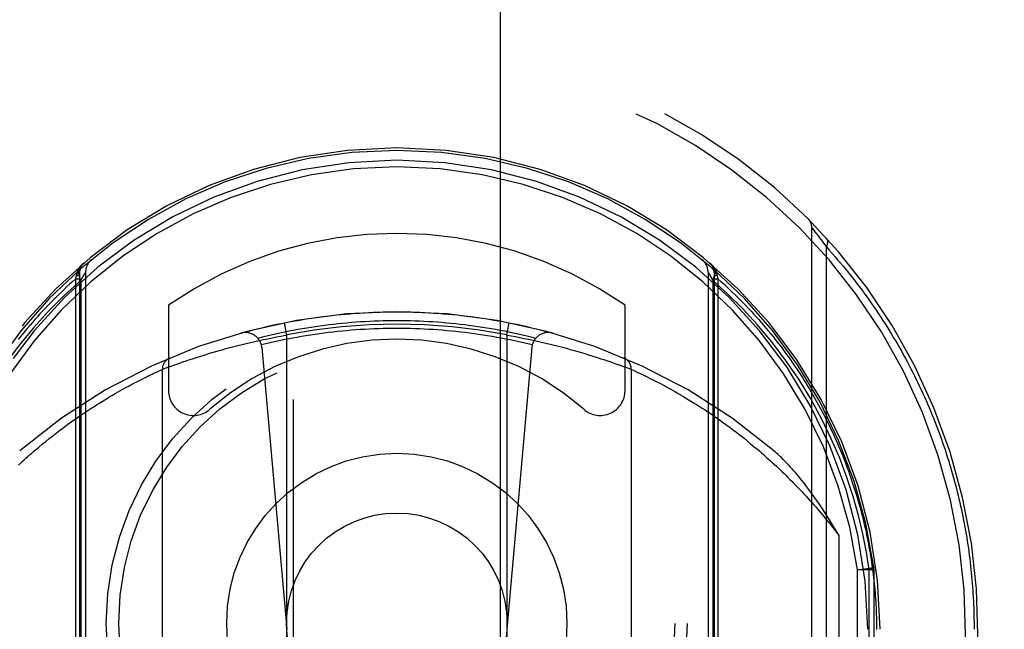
# Model space of a CAD drawing. Header units: inches. Extents: x 0 to 260, y 0 to 168.
# Tile 18 of 95: x 79.313 to 80.499, y 51.391 to 52.126. Entities that reach past the tile are written whole.
import ezdxf

# ---------------------------------------------------------------- set-up
doc = ezdxf.new("R2010")
doc.units = ezdxf.units.IN
doc.header["$LTSCALE"] = 14.290393
doc.header["$MEASUREMENT"] = 0
doc.linetypes.add('HIDDEN', pattern=[0.2, 0.1, -0.1])
doc.layers.get('0').update_dxf_attribs({"linetype": 'CONTINUOUS'})
doc.layers.add('DEFAULT_2', color=8, linetype='HIDDEN')
doc.layers.add('DIMENSIONS', color=7, linetype='CONTINUOUS')
doc.styles.get("Standard").update_dxf_attribs({"font": 'arial.ttf'})
doc.dimstyles.new('DIMSTYLE_1', dxfattribs={"dimtxt": 1.146288, "dimasz": 1.528384, "dimexe": 0.09, "dimexo": 0.07, "dimgap": 0.0375, "dimtad": 0, "dimtih": 1, "dimtoh": 1, "dimzin": 4, "dimdsep": 46, "dimtxsty": 'Standard', "dimblk": '_FILLED', "dimblk1": '_FILLED', "dimblk2": '_FILLED', "dimcen": 0.09, "dimazin": 1, "dimtfac": 1, "dimtofl": 0, "dimtmove": 0, "dimatfit": 3, "dimldrblk": '_FILLED', "dimfxl": 1, "dimtolj": 1, "dimtzin": 4, "dimarcsym": 0})

# ---------------------------------------------------------------- blocks, each defined once
blk = doc.blocks.new('_FILLED')
at = {"color": 0, "linetype": 'ByBlock'}
blk.add_solid([(0, 0), (-1, 0.2), (-1, -0.2)], dxfattribs=at)
blk = doc.blocks.new('*D13')
at = {"layer": 'DIMENSIONS', "color": 2, "linetype": 'Continuous'}
for p, q in [((78.955, 94.312), (76.0215, 94.312)), ((82.58, 94.312), (85.6367, 94.312))]:
    blk.add_line(p, q, dxfattribs=at)
at = {"layer": 'DIMENSIONS', "color": 2, "linetype": 'Continuous', "xscale": 1.5283842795, "yscale": 1.5283842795, "zscale": 1.5283842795}
blk.add_blockref('_FILLED', (78.955, 94.312), dxfattribs=at)
at = {"layer": 'DIMENSIONS', "color": 2, "linetype": 'Continuous', "xscale": 1.5283842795, "yscale": 1.5283842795, "zscale": 1.5283842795, "rotation": 180}
blk.add_blockref('_FILLED', (82.58, 94.312), dxfattribs=at)
at = {"layer": 'DIMENSIONS', "color": 2, "linetype": 'Continuous', "insert": (75.4483, 94.8852), "char_height": 1.14629, "width": 3.115006, "attachment_point": 3, "line_spacing_factor": 0.9}
blk.add_mtext('3.63', dxfattribs=at)

msp = doc.modelspace()

# ---------------------------------------------------------------- linework, layer by layer
at = {"layer": 'DEFAULT_2', "color": 8, "linetype": 'HIDDEN'}
for p, q in [((79.6425, 80.2489), (79.6425, 48.2471)), ((79.8925, 48.2471), (79.8925, 80.2489)), ((80.2675, 50.9073), (80.2675, 51.8748)), ((80.2675, 51.8747), (80.2676, 51.8746)), ((80.2676, 51.8746), (80.2694, 51.8724)), ((80.2694, 51.8724), (80.2712, 51.8701)), ((80.2712, 51.8701), (80.2731, 51.8677)), ((80.2731, 51.8677), (80.275, 51.8652)), ((80.275, 51.8652), (80.2769, 51.8627)), ((80.2769, 51.8627), (80.279, 51.86)), ((80.279, 51.86), (80.2808, 51.8575)), ((80.2808, 51.8575), (80.2828, 51.8547)), ((80.2828, 51.8547), (80.285, 51.8517)), ((80.285, 50.9304), (80.285, 51.8517)), ((79.3815, 51.8172), (79.3818, 51.8191)), ((79.3818, 51.8191), (79.3819, 51.8198)), ((79.385, 51.821), (79.385, 50.8048)), ((79.385, 51.8209), (79.385, 51.821)), ((79.3892, 51.8158), (79.3911, 51.8189)), ((79.3925, 51.8212), (79.3925, 50.8181)), ((80.1425, 51.8212), (80.1425, 50.8181)), ((80.1428, 51.8206), (80.1438, 51.8189)), ((80.1438, 51.8189), (80.1457, 51.8158)), ((80.15, 51.821), (80.15, 51.8209)), ((80.15, 51.821), (80.15, 50.8048)), ((80.153, 51.8198), (80.1531, 51.8191)), ((80.1531, 51.8191), (80.1534, 51.8172)), ((79.3806, 51.8134), (79.3815, 51.8172)), ((79.3806, 51.8134), (79.385, 51.8134)), ((79.3806, 50.7799), (79.3806, 51.8134)), ((79.3815, 51.8172), (79.385, 51.8172)), ((79.3866, 51.8113), (79.3892, 51.8158)), ((79.3866, 51.8113), (79.3866, 50.8255)), ((80.1457, 51.8158), (80.1483, 51.8113)), ((80.1483, 51.8114), (80.1483, 50.8254)), ((80.15, 51.8172), (80.1534, 51.8172)), ((80.15, 51.8134), (80.1544, 51.8134)), ((80.1534, 51.8172), (80.1544, 51.8134)), ((80.1544, 51.8134), (80.1544, 50.7799)), ((79.4925, 51.7815), (79.4925, 51.6787)), ((80.0425, 51.6787), (80.0425, 51.7815)), ((79.635, 51.7456), (79.6321, 51.7604)), ((79.9, 51.7456), (79.9029, 51.7604)), ((79.581, 51.7342), (79.5861, 51.7354)), ((79.5861, 51.7354), (79.5912, 51.7367)), ((79.5912, 51.7367), (79.5963, 51.7378)), ((79.5963, 51.7378), (79.6015, 51.739)), ((79.6015, 51.739), (79.6068, 51.7401)), ((79.6068, 51.7401), (79.612, 51.7412)), ((79.612, 51.7412), (79.6173, 51.7423)), ((79.6173, 51.7423), (79.6226, 51.7433)), ((79.6226, 51.7433), (79.6279, 51.7444)), ((79.635, 51.0315), (79.635, 51.7456)), ((79.9, 51.7456), (79.9053, 51.7447)), ((79.9, 51.7456), (79.9, 51.0315)), ((79.9053, 51.7447), (79.9106, 51.7437)), ((79.9106, 51.7437), (79.9159, 51.7427)), ((79.9159, 51.7427), (79.9211, 51.7416)), ((79.9211, 51.7416), (79.9264, 51.7405)), ((79.9264, 51.7405), (79.9316, 51.7394)), ((79.9316, 51.7394), (79.9369, 51.7382)), ((79.9369, 51.7382), (79.942, 51.7371)), ((79.942, 51.7371), (79.9472, 51.7359)), ((79.9472, 51.7359), (79.9522, 51.7346)), ((79.5407, 51.7232), (79.545, 51.7245)), ((79.545, 51.7245), (79.5493, 51.7257)), ((79.5493, 51.7257), (79.5523, 51.7266)), ((79.5523, 51.7266), (79.5569, 51.7279)), ((79.5569, 51.7279), (79.5615, 51.7292)), ((79.5615, 51.7292), (79.5663, 51.7304)), ((79.5663, 51.7304), (79.5711, 51.7317)), ((79.5711, 51.7317), (79.576, 51.733)), ((79.576, 51.733), (79.581, 51.7342)), ((79.6048, 51.7304), (79.635, 51.3911)), ((79.9301, 51.7304), (79.9, 51.3911)), ((79.9522, 51.7346), (79.9572, 51.7334)), ((79.9572, 51.7334), (79.9622, 51.7321)), ((79.9622, 51.7321), (79.967, 51.7309)), ((79.967, 51.7309), (79.9718, 51.7296)), ((79.9718, 51.7296), (79.9765, 51.7283)), ((79.9765, 51.7283), (79.9811, 51.727)), ((79.9811, 51.727), (79.9856, 51.7257)), ((79.9856, 51.7257), (79.99, 51.7245)), ((79.99, 51.7245), (79.9942, 51.7232)), ((79.5026, 51.7107), (79.506, 51.7119)), ((79.506, 51.7119), (79.5097, 51.7132)), ((79.5097, 51.7132), (79.5137, 51.7146)), ((79.5137, 51.7146), (79.518, 51.716)), ((79.518, 51.716), (79.5214, 51.7171)), ((79.5214, 51.7171), (79.525, 51.7183)), ((79.525, 51.7183), (79.5287, 51.7195)), ((79.5287, 51.7195), (79.5326, 51.7207)), ((79.5326, 51.7207), (79.5366, 51.7219)), ((79.5366, 51.7219), (79.5407, 51.7232)), ((79.9942, 51.7232), (79.9983, 51.7219)), ((79.9983, 51.7219), (80.0023, 51.7207)), ((80.0023, 51.7207), (80.0062, 51.7195)), ((80.0062, 51.7195), (80.0099, 51.7183)), ((80.0099, 51.7183), (80.0135, 51.7171)), ((80.0135, 51.7171), (80.0169, 51.716)), ((80.0169, 51.716), (80.0212, 51.7146)), ((80.0212, 51.7146), (80.0252, 51.7132)), ((80.0252, 51.7132), (80.0289, 51.7119)), ((80.0289, 51.7119), (80.0324, 51.7107)), ((79.4742, 51.6992), (79.4768, 51.7004)), ((79.4768, 51.7004), (79.4795, 51.7017)), ((79.4795, 51.7017), (79.4821, 51.7029)), ((79.485, 51.073), (79.485, 51.7042)), ((79.485, 51.7042), (79.4851, 51.7042)), ((79.4851, 51.7042), (79.4884, 51.7055)), ((79.4884, 51.7055), (79.4919, 51.7068)), ((79.4919, 51.7068), (79.4953, 51.7081)), ((79.4953, 51.7081), (79.4987, 51.7093)), ((79.4987, 51.7093), (79.5026, 51.7107)), ((80.0324, 51.7107), (80.0362, 51.7093)), ((80.0362, 51.7093), (80.0396, 51.7081)), ((80.0396, 51.7081), (80.043, 51.7068)), ((80.043, 51.7068), (80.0465, 51.7055)), ((80.0465, 51.7055), (80.0497, 51.7043)), ((80.0497, 51.7043), (80.0499, 51.7042)), ((80.0499, 51.7042), (80.0499, 51.7042)), ((80.05, 51.7042), (80.05, 51.7042)), ((80.05, 51.7042), (80.0525, 51.7031)), ((80.05, 51.7042), (80.05, 51.073)), ((80.0525, 51.7031), (80.0553, 51.7017)), ((80.0553, 51.7017), (80.058, 51.7005)), ((80.058, 51.7005), (80.0606, 51.6993)), ((79.4507, 51.6875), (79.4542, 51.6893)), ((79.4542, 51.6893), (79.4575, 51.691)), ((79.4575, 51.691), (79.4606, 51.6926)), ((79.4606, 51.6926), (79.4635, 51.6941)), ((79.4635, 51.6941), (79.4663, 51.6954)), ((79.4663, 51.6954), (79.4689, 51.6967)), ((79.4689, 51.6967), (79.4713, 51.6978)), ((79.4713, 51.6978), (79.4742, 51.6992)), ((80.0606, 51.6993), (80.0635, 51.6979)), ((80.0635, 51.6979), (80.0667, 51.6964)), ((80.0667, 51.6964), (80.0693, 51.6951)), ((80.0693, 51.6951), (80.0721, 51.6937)), ((80.0721, 51.6937), (80.0751, 51.6922)), ((80.0751, 51.6922), (80.0782, 51.6906)), ((80.0782, 51.6906), (80.0815, 51.6889)), ((80.0815, 51.6889), (80.085, 51.6871)), ((79.428, 51.675), (79.4309, 51.6767)), ((79.4309, 51.6767), (79.4338, 51.6783)), ((79.4338, 51.6783), (79.4366, 51.6799)), ((79.4366, 51.6799), (79.4393, 51.6814)), ((79.4393, 51.6814), (79.442, 51.6828)), ((79.442, 51.6828), (79.4445, 51.6842)), ((79.4445, 51.6842), (79.447, 51.6856)), ((79.447, 51.6856), (79.4507, 51.6875)), ((80.085, 51.6871), (80.0887, 51.6852)), ((80.0925, 51.6831), (80.0951, 51.6817)), ((80.0951, 51.6817), (80.0978, 51.6802)), ((80.0978, 51.6802), (80.1006, 51.6786)), ((80.1006, 51.6786), (80.1034, 51.677)), ((80.1034, 51.677), (80.1063, 51.6753)), ((79.4091, 51.6636), (79.4124, 51.6657)), ((79.4124, 51.6657), (79.4156, 51.6677)), ((79.4156, 51.6677), (79.4188, 51.6696)), ((79.4188, 51.6696), (79.4219, 51.6715)), ((79.4219, 51.6715), (79.425, 51.6733)), ((79.425, 51.6733), (79.428, 51.675)), ((80.1063, 51.6753), (80.1093, 51.6736)), ((80.1093, 51.6736), (80.1123, 51.6718)), ((80.1123, 51.6718), (80.1154, 51.67)), ((80.1154, 51.67), (80.1186, 51.6681)), ((80.1186, 51.6681), (80.1218, 51.6661)), ((80.1218, 51.6661), (80.1251, 51.6641)), ((79.3881, 51.6499), (79.3917, 51.6524)), ((79.3917, 51.6524), (79.3953, 51.6548)), ((79.3953, 51.6548), (79.3988, 51.6571)), ((79.3988, 51.6571), (79.4023, 51.6593)), ((79.4023, 51.6593), (79.4057, 51.6615)), ((79.4057, 51.6615), (79.4091, 51.6636)), ((80.1251, 51.6641), (80.1285, 51.662)), ((80.1285, 51.662), (80.1319, 51.6598)), ((80.1319, 51.6598), (80.1353, 51.6576)), ((80.1353, 51.6576), (80.1389, 51.6553)), ((80.1389, 51.6553), (80.1424, 51.6529)), ((80.1424, 51.6529), (80.1461, 51.6505)), ((79.3729, 51.6393), (79.3768, 51.6421)), ((79.3768, 51.6421), (79.3806, 51.6448)), ((79.3806, 51.6448), (79.3844, 51.6474)), ((79.3844, 51.6474), (79.3881, 51.6499)), ((80.1461, 51.6505), (80.1498, 51.6479)), ((80.1498, 51.6479), (80.1535, 51.6453)), ((80.1535, 51.6453), (80.1573, 51.6426)), ((80.1573, 51.6426), (80.1612, 51.6399)), ((79.357, 51.6274), (79.3611, 51.6305)), ((79.3611, 51.6305), (79.3651, 51.6335)), ((79.3651, 51.6335), (79.369, 51.6365)), ((79.369, 51.6365), (79.3729, 51.6393)), ((80.1612, 51.6399), (80.1651, 51.6371)), ((80.1651, 51.6371), (80.169, 51.6341)), ((80.169, 51.6341), (80.173, 51.6311)), ((80.173, 51.6311), (80.1771, 51.628)), ((79.3403, 51.6141), (79.3446, 51.6175)), ((79.3446, 51.6175), (79.3488, 51.6209)), ((79.3488, 51.6209), (79.3529, 51.6242)), ((79.3529, 51.6242), (79.357, 51.6274)), ((80.1771, 51.628), (80.1812, 51.6248)), ((80.1812, 51.6248), (80.1854, 51.6216)), ((80.1854, 51.6216), (80.1896, 51.6182)), ((80.1896, 51.6182), (80.1938, 51.6147)), ((79.3317, 51.6068), (79.336, 51.6105)), ((79.336, 51.6105), (79.3403, 51.6141)), ((80.1938, 51.6147), (80.1981, 51.6111)), ((80.3, 51.5045), (80.3, 51.2727)), ((80.3225, 51.4627), (80.3423, 51.4654)), ((80.3225, 51.0052), (80.3225, 51.4628)), ((80.3425, 51.4627), (80.3225, 51.4627)), ((80.3366, 51.0052), (80.3366, 51.4628)), ((80.3425, 51.0052), (80.3425, 51.4627))]:
    msp.add_line(p, q, dxfattribs=at)
for points in [[(80.2675, 51.8748), (80.2675, 51.8748), (80.2675, 51.8747)], [(80.285, 51.8517), (80.2852, 51.852), (80.2853, 51.8522), (80.2854, 51.8525), (80.2855, 51.8527), (80.2857, 51.853), (80.2858, 51.8532), (80.2859, 51.8535), (80.286, 51.8537), (80.2861, 51.854), (80.2862, 51.8542), (80.2863, 51.8545), (80.2863, 51.8547), (80.2864, 51.855), (80.2865, 51.8552), (80.2865, 51.8554), (80.2866, 51.8557), (80.2866, 51.8559), (80.2867, 51.8562), (80.2867, 51.8564), (80.2868, 51.8566), (80.2868, 51.8568), (80.2868, 51.8571), (80.2868, 51.8573), (80.2869, 51.8575), (80.2869, 51.8577), (80.2869, 51.858), (80.2869, 51.8582), (80.2869, 51.8584), (80.2868, 51.8586), (80.2868, 51.8588), (80.2868, 51.859), (80.2868, 51.8592), (80.2867, 51.8594), (80.2867, 51.8596), (80.2866, 51.8598), (80.2866, 51.8599), (80.2865, 51.8601), (80.2865, 51.8603), (80.2864, 51.8605), (80.2863, 51.8606), (80.2862, 51.8608), (80.2862, 51.861), (80.2861, 51.8611), (80.286, 51.8613), (80.2859, 51.8614), (80.2858, 51.8616), (80.2856, 51.8617), (80.2855, 51.8618)], [(80.285, 51.8517), (80.2886, 51.8478), (80.292, 51.8439), (80.2955, 51.84), (80.2989, 51.836), (80.3022, 51.8321), (80.3055, 51.8281), (80.3088, 51.8241), (80.3121, 51.8201), (80.3153, 51.8161), (80.3184, 51.8121), (80.3215, 51.808), (80.3246, 51.804), (80.3276, 51.8), (80.3306, 51.7959), (80.3336, 51.7918), (80.3365, 51.7877), (80.3394, 51.7837), (80.3422, 51.7796), (80.3451, 51.7755), (80.3478, 51.7713), (80.3505, 51.7672), (80.3532, 51.7631), (80.3559, 51.759), (80.3585, 51.7548), (80.3611, 51.7507), (80.3636, 51.7465), (80.3661, 51.7424), (80.3686, 51.7382), (80.371, 51.734), (80.3734, 51.7299), (80.3758, 51.7257), (80.3781, 51.7215), (80.3804, 51.7173), (80.3826, 51.7131), (80.3849, 51.7089), (80.387, 51.7047), (80.3892, 51.7005), (80.3913, 51.6963), (80.3934, 51.6921), (80.3954, 51.6879), (80.3974, 51.6837), (80.3994, 51.6795), (80.4013, 51.6753), (80.4032, 51.671), (80.4051, 51.6668), (80.407, 51.6626), (80.4088, 51.6584), (80.4105, 51.6541), (80.4123, 51.6499), (80.414, 51.6457), (80.4157, 51.6414), (80.4173, 51.6372), (80.4189, 51.633), (80.4205, 51.6287), (80.4221, 51.6245), (80.4236, 51.6202), (80.4251, 51.616), (80.4265, 51.6118), (80.428, 51.6075), (80.4294, 51.6033), (80.4307, 51.599), (80.4321, 51.5948), (80.4334, 51.5905), (80.4347, 51.5863), (80.4359, 51.5821), (80.4371, 51.5778), (80.4383, 51.5736), (80.4395, 51.5693), (80.4406, 51.5651), (80.4417, 51.5608), (80.4428, 51.5566), (80.4438, 51.5524), (80.4448, 51.5481), (80.4458, 51.5439), (80.4468, 51.5396), (80.4477, 51.5354), (80.4486, 51.5311), (80.4495, 51.5269), (80.4503, 51.5227), (80.4511, 51.5184), (80.4519, 51.5142), (80.4527, 51.5099), (80.4534, 51.5057), (80.4541, 51.5015), (80.4548, 51.4972), (80.4554, 51.493), (80.4561, 51.4887), (80.4567, 51.4845), (80.4572, 51.4802), (80.4578, 51.476), (80.4583, 51.4718), (80.4588, 51.4675), (80.4592, 51.4633), (80.4597, 51.459), (80.4601, 51.4548), (80.4605, 51.4506), (80.4608, 51.4463), (80.4612, 51.4421), (80.4615, 51.4378), (80.4617, 51.4336), (80.462, 51.4294), (80.4622, 51.4251), (80.4624, 51.4209), (80.4626, 51.4166), (80.4627, 51.4124), (80.4629, 51.4081), (80.4629, 51.4039), (80.463, 51.3996), (80.4631, 51.3953), (80.4631, 51.3911)], [(79.3819, 51.8198), (79.382, 51.8201), (79.3821, 51.8203), (79.3822, 51.8206), (79.3822, 51.8208), (79.3823, 51.8211), (79.3824, 51.8213), (79.3825, 51.8215), (79.3826, 51.8218), (79.3827, 51.822), (79.3828, 51.8223), (79.3828, 51.8225), (79.3829, 51.8227), (79.3831, 51.823), (79.3832, 51.8232), (79.3833, 51.8234), (79.3834, 51.8237), (79.3835, 51.8239), (79.3836, 51.8241), (79.3837, 51.8243), (79.3838, 51.8246), (79.384, 51.8248), (79.3841, 51.825), (79.3842, 51.8252), (79.3843, 51.8255), (79.3845, 51.8257), (79.3846, 51.8259), (79.3847, 51.8261), (79.3849, 51.8263), (79.385, 51.8265), (79.3851, 51.8268), (79.3853, 51.827), (79.3854, 51.8272), (79.3856, 51.8274), (79.3857, 51.8276), (79.3859, 51.8278), (79.386, 51.828), (79.3862, 51.8282), (79.3864, 51.8284), (79.3865, 51.8286), (79.3867, 51.8288), (79.3868, 51.829), (79.387, 51.8292), (79.3872, 51.8294), (79.3873, 51.8296), (79.3875, 51.8298), (79.3877, 51.83), (79.3878, 51.8302), (79.388, 51.8303), (79.3882, 51.8305), (79.3884, 51.8307), (79.3886, 51.8309), (79.3887, 51.8311), (79.3889, 51.8312), (79.3891, 51.8314), (79.3893, 51.8316), (79.3895, 51.8318), (79.3897, 51.8319), (79.3899, 51.8321), (79.3901, 51.8323), (79.3902, 51.8324)], [(80.1447, 51.8324), (80.1449, 51.8323), (80.1451, 51.8321), (80.1452, 51.8319), (80.1454, 51.8318), (80.1456, 51.8316), (80.1458, 51.8314), (80.146, 51.8312), (80.1462, 51.8311), (80.1464, 51.8309), (80.1465, 51.8307), (80.1467, 51.8305), (80.1469, 51.8303), (80.1471, 51.8302), (80.1472, 51.83), (80.1474, 51.8298), (80.1476, 51.8296), (80.1478, 51.8294), (80.1479, 51.8292), (80.1481, 51.829), (80.1482, 51.8288), (80.1484, 51.8286), (80.1486, 51.8284), (80.1487, 51.8282), (80.1489, 51.828), (80.149, 51.8278), (80.1492, 51.8276), (80.1493, 51.8274), (80.1495, 51.8272), (80.1496, 51.827), (80.1498, 51.8268), (80.1499, 51.8265), (80.15, 51.8263), (80.1502, 51.8261), (80.1503, 51.8259), (80.1505, 51.8257), (80.1506, 51.8255), (80.1507, 51.8252), (80.1508, 51.825), (80.151, 51.8248), (80.1511, 51.8246), (80.1512, 51.8243), (80.1513, 51.8241), (80.1514, 51.8239), (80.1515, 51.8237), (80.1517, 51.8234), (80.1518, 51.8232), (80.1519, 51.823), (80.152, 51.8227), (80.1521, 51.8225), (80.1522, 51.8223), (80.1523, 51.822), (80.1523, 51.8218), (80.1524, 51.8215), (80.1525, 51.8213), (80.1526, 51.8211), (80.1527, 51.8208), (80.1528, 51.8206), (80.1528, 51.8203), (80.1529, 51.8201), (80.153, 51.8198)], [(79.3818, 51.8191), (79.382, 51.8192), (79.3822, 51.8192), (79.3823, 51.8193), (79.3825, 51.8193), (79.3827, 51.8194), (79.3828, 51.8194), (79.383, 51.8195), (79.3832, 51.8195), (79.3833, 51.8196), (79.3834, 51.8197), (79.3836, 51.8197), (79.3837, 51.8198), (79.3838, 51.8198), (79.3839, 51.8199), (79.384, 51.8199), (79.3841, 51.82), (79.3842, 51.8201), (79.3843, 51.8201), (79.3844, 51.8202), (79.3845, 51.8203), (79.3846, 51.8203), (79.3846, 51.8204), (79.3847, 51.8204), (79.3848, 51.8205), (79.3848, 51.8206), (79.3848, 51.8206), (79.3849, 51.8207), (79.3849, 51.8208), (79.3849, 51.8208), (79.3849, 51.8209)], [(79.3819, 51.8198), (79.3821, 51.8199), (79.3823, 51.82), (79.3825, 51.8201), (79.3827, 51.8202), (79.3828, 51.8202), (79.383, 51.8203), (79.3831, 51.8204), (79.3833, 51.8205), (79.3834, 51.8206), (79.3836, 51.8207), (79.3837, 51.8207), (79.3838, 51.8208), (79.3839, 51.8209), (79.3841, 51.821), (79.3842, 51.8211), (79.3843, 51.8212), (79.3844, 51.8213), (79.3845, 51.8214), (79.3845, 51.8215), (79.3846, 51.8216), (79.3847, 51.8217), (79.3847, 51.8217), (79.3848, 51.8218), (79.3849, 51.8219), (79.3849, 51.822), (79.3849, 51.8221), (79.385, 51.8222), (79.385, 51.8223), (79.385, 51.8224), (79.385, 51.8225)], [(79.3876, 51.8264), (79.3865, 51.8252), (79.3857, 51.8237), (79.3851, 51.822), (79.3848, 51.8201), (79.3848, 51.8181), (79.3851, 51.8159), (79.3857, 51.8136), (79.3866, 51.8113)], [(79.3911, 51.8189), (79.3921, 51.8206), (79.3924, 51.8211), (79.3925, 51.8212)], [(80.1425, 51.8212), (80.1425, 51.8211), (80.1428, 51.8206)], [(80.1483, 51.8113), (80.1492, 51.8136), (80.1498, 51.8159), (80.1501, 51.8181), (80.1501, 51.8201), (80.1498, 51.822), (80.1492, 51.8237), (80.1484, 51.8252), (80.1473, 51.8264)], [(80.1499, 51.8225), (80.1499, 51.8224), (80.1499, 51.8223), (80.1499, 51.8222), (80.15, 51.8221), (80.15, 51.822), (80.1501, 51.8219), (80.1501, 51.8218), (80.1502, 51.8217), (80.1502, 51.8217), (80.1503, 51.8216), (80.1504, 51.8215), (80.1505, 51.8214), (80.1506, 51.8213), (80.1506, 51.8212), (80.1507, 51.8211), (80.1509, 51.821), (80.151, 51.8209), (80.1511, 51.8208), (80.1512, 51.8207), (80.1513, 51.8207), (80.1515, 51.8206), (80.1516, 51.8205), (80.1518, 51.8204), (80.1519, 51.8203), (80.1521, 51.8202), (80.1523, 51.8202), (80.1524, 51.8201), (80.1526, 51.82), (80.1528, 51.8199), (80.153, 51.8198)], [(80.15, 51.8209), (80.15, 51.8208), (80.15, 51.8208), (80.15, 51.8207), (80.1501, 51.8206), (80.1501, 51.8206), (80.1502, 51.8205), (80.1502, 51.8204), (80.1503, 51.8204), (80.1503, 51.8203), (80.1504, 51.8203), (80.1505, 51.8202), (80.1506, 51.8201), (80.1507, 51.8201), (80.1508, 51.82), (80.1509, 51.8199), (80.151, 51.8199), (80.1511, 51.8198), (80.1512, 51.8198), (80.1513, 51.8197), (80.1515, 51.8197), (80.1516, 51.8196), (80.1518, 51.8195), (80.1519, 51.8195), (80.1521, 51.8194), (80.1522, 51.8194), (80.1524, 51.8193), (80.1526, 51.8193), (80.1527, 51.8192), (80.1529, 51.8192), (80.1531, 51.8191)], [(79.3866, 51.8113), (79.3668, 51.7933), (79.3479, 51.7743), (79.3297, 51.7544), (79.3126, 51.7335), (79.2963, 51.7116), (79.2811, 51.6891), (79.2675, 51.6667), (79.2553, 51.6441)], [(79.3806, 51.8134), (79.377, 51.8102), (79.3735, 51.8071), (79.3701, 51.8039), (79.3666, 51.8006), (79.3633, 51.7974), (79.3599, 51.7942), (79.3566, 51.7909), (79.3533, 51.7876), (79.3501, 51.7843), (79.3469, 51.781), (79.3437, 51.7777), (79.3406, 51.7743), (79.3375, 51.771), (79.3345, 51.7676), (79.3315, 51.7642), (79.3285, 51.7608), (79.3256, 51.7574), (79.3226, 51.754), (79.3198, 51.7506), (79.317, 51.7471), (79.3142, 51.7437), (79.3114, 51.7402)], [(80.2796, 51.6441), (80.2663, 51.6686), (80.2518, 51.6923), (80.236, 51.7153), (80.2193, 51.7374), (80.2018, 51.7582), (80.1839, 51.7776), (80.1661, 51.7953), (80.1483, 51.8114)], [(80.1544, 51.8134), (80.1579, 51.8102), (80.1614, 51.8071), (80.1648, 51.8039), (80.1683, 51.8006), (80.1717, 51.7974), (80.175, 51.7942), (80.1783, 51.7909), (80.1816, 51.7876), (80.1848, 51.7843), (80.188, 51.781), (80.1912, 51.7777), (80.1943, 51.7743), (80.1974, 51.771), (80.2004, 51.7676), (80.2035, 51.7642), (80.2064, 51.7608), (80.2094, 51.7574), (80.2123, 51.754), (80.2151, 51.7506), (80.218, 51.7471), (80.2208, 51.7437), (80.2235, 51.7402), (80.2262, 51.7367), (80.2289, 51.7332), (80.2316, 51.7298), (80.2342, 51.7262), (80.2368, 51.7227), (80.2393, 51.7192), (80.2418, 51.7157), (80.2443, 51.7122), (80.2467, 51.7086), (80.2491, 51.7051), (80.2515, 51.7015), (80.2538, 51.698), (80.2561, 51.6944), (80.2584, 51.6908), (80.2606, 51.6872), (80.2628, 51.6836), (80.265, 51.6801), (80.2671, 51.6765), (80.2692, 51.6729), (80.2713, 51.6693), (80.2733, 51.6656), (80.2753, 51.662), (80.2773, 51.6584), (80.2793, 51.6548), (80.2812, 51.6512), (80.283, 51.6475), (80.2849, 51.6439), (80.2867, 51.6403), (80.2885, 51.6366), (80.2902, 51.633), (80.292, 51.6293), (80.2937, 51.6257), (80.2953, 51.6221), (80.2969, 51.6184), (80.2985, 51.6148), (80.3001, 51.6111), (80.3017, 51.6074), (80.3032, 51.6038), (80.3047, 51.6001), (80.3061, 51.5965), (80.3075, 51.5928), (80.3089, 51.5891), (80.3103, 51.5855), (80.3117, 51.5818), (80.313, 51.5781), (80.3143, 51.5745), (80.3155, 51.5708), (80.3167, 51.5671), (80.3179, 51.5635), (80.3191, 51.5598), (80.3203, 51.5561), (80.3214, 51.5525), (80.3225, 51.5488), (80.3235, 51.5451), (80.3246, 51.5415), (80.3256, 51.5378), (80.3266, 51.5341), (80.3275, 51.5305), (80.3285, 51.5268), (80.3294, 51.5231), (80.3303, 51.5195), (80.3311, 51.5158), (80.332, 51.5121), (80.3328, 51.5085), (80.3335, 51.5048), (80.3343, 51.5011), (80.335, 51.4975), (80.3357, 51.4938), (80.3364, 51.4901), (80.3371, 51.4865), (80.3377, 51.4828), (80.3383, 51.4791), (80.3389, 51.4755), (80.3394, 51.4718), (80.34, 51.4681), (80.3405, 51.4645), (80.341, 51.4608), (80.3414, 51.4571), (80.3418, 51.4535), (80.3423, 51.4498), (80.3426, 51.4461), (80.343, 51.4425), (80.3433, 51.4388), (80.3437, 51.4351), (80.3439, 51.4315), (80.3442, 51.4278), (80.3445, 51.4241), (80.3447, 51.4204), (80.3449, 51.4168), (80.345, 51.4131), (80.3452, 51.4094), (80.3453, 51.4058), (80.3454, 51.4021), (80.3455, 51.3984), (80.3455, 51.3947), (80.3456, 51.391)], [(79.5795, 51.7479), (79.5849, 51.7494), (79.5903, 51.7508), (79.5957, 51.7522), (79.6012, 51.7535), (79.6066, 51.7548), (79.6121, 51.7561), (79.6175, 51.7573), (79.623, 51.7585), (79.6285, 51.7596), (79.634, 51.7607), (79.6395, 51.7618), (79.645, 51.7628), (79.6505, 51.7637), (79.656, 51.7646), (79.6615, 51.7655), (79.6671, 51.7663), (79.6726, 51.7671), (79.6782, 51.7679), (79.6837, 51.7685), (79.6893, 51.7692), (79.6948, 51.7698), (79.7004, 51.7704), (79.706, 51.7709), (79.7116, 51.7713), (79.7171, 51.7718), (79.7227, 51.7721), (79.7283, 51.7725), (79.7339, 51.7728), (79.7395, 51.773), (79.7451, 51.7732), (79.7507, 51.7734), (79.7563, 51.7735), (79.7619, 51.7736), (79.7675, 51.7736), (79.7731, 51.7736), (79.7787, 51.7735), (79.7842, 51.7734), (79.7898, 51.7732), (79.7954, 51.773), (79.801, 51.7728), (79.8066, 51.7725), (79.8122, 51.7721), (79.8178, 51.7718), (79.8234, 51.7713), (79.8289, 51.7709), (79.8345, 51.7704), (79.8401, 51.7698), (79.8456, 51.7692), (79.8512, 51.7685), (79.8568, 51.7679), (79.8623, 51.7671), (79.8678, 51.7663), (79.8734, 51.7655), (79.8789, 51.7646), (79.8844, 51.7637), (79.8899, 51.7628), (79.8955, 51.7618), (79.901, 51.7607), (79.9064, 51.7596), (79.9119, 51.7585), (79.9174, 51.7573), (79.9229, 51.7561), (79.9283, 51.7548), (79.9338, 51.7535), (79.9392, 51.7522), (79.9446, 51.7508), (79.95, 51.7494), (79.9554, 51.7479)], [(79.9348, 51.7416), (79.9295, 51.7429), (79.9242, 51.7442), (79.9189, 51.7455), (79.9136, 51.7467), (79.9082, 51.7479), (79.9029, 51.749), (79.8975, 51.7501), (79.8922, 51.7511), (79.8868, 51.7521), (79.8814, 51.753), (79.876, 51.7539), (79.8706, 51.7548), (79.8652, 51.7556), (79.8598, 51.7564), (79.8544, 51.7571), (79.849, 51.7578), (79.8436, 51.7584), (79.8382, 51.759), (79.8328, 51.7596), (79.8273, 51.7601), (79.8219, 51.7606), (79.8165, 51.761), (79.811, 51.7614), (79.8056, 51.7617), (79.8001, 51.762), (79.7947, 51.7622), (79.7892, 51.7624), (79.7838, 51.7626), (79.7784, 51.7627), (79.7729, 51.7628), (79.7675, 51.7628), (79.762, 51.7628), (79.7566, 51.7627), (79.7511, 51.7626), (79.7457, 51.7624), (79.7402, 51.7622), (79.7348, 51.762), (79.7293, 51.7617), (79.7239, 51.7614), (79.7185, 51.761), (79.713, 51.7606), (79.7076, 51.7601), (79.7022, 51.7596), (79.6967, 51.759), (79.6913, 51.7584), (79.6859, 51.7578), (79.6805, 51.7571), (79.6751, 51.7564), (79.6697, 51.7556), (79.6643, 51.7548), (79.6589, 51.7539), (79.6535, 51.753), (79.6481, 51.7521), (79.6428, 51.7511), (79.6374, 51.7501), (79.632, 51.749), (79.6267, 51.7479), (79.6214, 51.7467), (79.616, 51.7455), (79.6107, 51.7442), (79.6054, 51.7429), (79.6001, 51.7416)], [(79.6041, 51.734), (79.6095, 51.7353), (79.6148, 51.7366), (79.6202, 51.7378), (79.6256, 51.739), (79.6309, 51.7401), (79.6363, 51.7412), (79.6417, 51.7422), (79.6471, 51.7432), (79.6526, 51.7442), (79.658, 51.7451), (79.6634, 51.7459), (79.6688, 51.7467), (79.6743, 51.7475), (79.6797, 51.7482), (79.6852, 51.7489), (79.6906, 51.7496), (79.6961, 51.7502), (79.7016, 51.7507), (79.7071, 51.7512), (79.7125, 51.7517), (79.718, 51.7521), (79.7235, 51.7525), (79.729, 51.7528), (79.7345, 51.7531), (79.74, 51.7534), (79.7455, 51.7536), (79.751, 51.7537), (79.7565, 51.7538), (79.762, 51.7539), (79.7675, 51.7539)], [(79.7675, 51.7539), (79.773, 51.7539), (79.7785, 51.7538), (79.7839, 51.7537), (79.7894, 51.7536), (79.7949, 51.7534), (79.8004, 51.7531), (79.8059, 51.7528), (79.8114, 51.7525), (79.8169, 51.7521), (79.8224, 51.7517), (79.8279, 51.7512), (79.8333, 51.7507), (79.8388, 51.7502), (79.8443, 51.7496), (79.8497, 51.7489), (79.8552, 51.7482), (79.8606, 51.7475), (79.8661, 51.7467), (79.8715, 51.7459), (79.8769, 51.7451), (79.8824, 51.7442), (79.8878, 51.7432), (79.8932, 51.7422), (79.8986, 51.7412), (79.904, 51.7401), (79.9094, 51.739), (79.9147, 51.7378), (79.9201, 51.7366), (79.9254, 51.7353), (79.9308, 51.734)], [(79.6279, 51.7444), (79.6332, 51.7453), (79.635, 51.7456)], [(79.4821, 51.7029), (79.4848, 51.7041), (79.4849, 51.7041)], [(79.4849, 51.7041), (79.4849, 51.7042), (79.485, 51.7042)], [(80.0887, 51.6852), (80.0912, 51.6838), (80.0925, 51.6831)], [(80.3366, 51.4628), (80.3333, 51.4842), (80.329, 51.506), (80.3238, 51.5283), (80.3174, 51.5509), (80.3098, 51.574), (80.3011, 51.5972), (80.291, 51.6206), (80.2796, 51.6441)], [(79.3117, 51.589), (79.3139, 51.5911), (79.3162, 51.5931), (79.3184, 51.5952), (79.3207, 51.5972), (79.3229, 51.5992), (79.3251, 51.6011), (79.3273, 51.603), (79.3295, 51.6049), (79.3317, 51.6068)], [(80.1981, 51.6111), (80.2025, 51.6075), (80.2047, 51.6056), (80.2069, 51.6037), (80.2091, 51.6018), (80.2113, 51.5998), (80.2135, 51.5978), (80.2158, 51.5958), (80.218, 51.5938), (80.2203, 51.5917), (80.2226, 51.5896), (80.2249, 51.5875), (80.2272, 51.5853), (80.2295, 51.5831), (80.2318, 51.5809), (80.2341, 51.5787), (80.2365, 51.5764), (80.2388, 51.5741), (80.2412, 51.5717), (80.2435, 51.5694), (80.2459, 51.5669), (80.2483, 51.5645), (80.2507, 51.562), (80.2531, 51.5595), (80.2555, 51.5569), (80.2579, 51.5544), (80.2603, 51.5517), (80.2628, 51.5491), (80.2652, 51.5464), (80.2676, 51.5437), (80.2701, 51.5409), (80.2726, 51.5381), (80.275, 51.5352), (80.2775, 51.5323), (80.28, 51.5294), (80.2825, 51.5264), (80.2849, 51.5234), (80.2874, 51.5204), (80.2899, 51.5173), (80.2924, 51.5141), (80.2949, 51.511), (80.2974, 51.5077), (80.3, 51.5045)], [(80.3, 51.5045), (80.2968, 51.5097), (80.2938, 51.5148), (80.2909, 51.5196), (80.288, 51.5242), (80.2852, 51.5287), (80.2824, 51.5329), (80.2798, 51.537), (80.2772, 51.5409), (80.2746, 51.5446), (80.2721, 51.5482), (80.2697, 51.5517), (80.2673, 51.555), (80.2649, 51.5582), (80.2626, 51.5613), (80.2604, 51.5643), (80.2582, 51.5671), (80.256, 51.5699), (80.2539, 51.5725), (80.2518, 51.5751), (80.2497, 51.5775), (80.2477, 51.5799), (80.2457, 51.5821), (80.2438, 51.5843), (80.2419, 51.5864), (80.2401, 51.5885), (80.2382, 51.5904), (80.2364, 51.5923), (80.2347, 51.5941), (80.2329, 51.5958), (80.2313, 51.5975), (80.2296, 51.599), (80.228, 51.6006), (80.2264, 51.602), (80.2248, 51.6034), (80.2233, 51.6048), (80.2218, 51.6061)], [(80.3423, 51.4654), (80.3422, 51.465), (80.3417, 51.4646), (80.3409, 51.4642), (80.3397, 51.4637), (80.3383, 51.4632), (80.3366, 51.4627)]]:
    msp.add_lwpolyline(points, dxfattribs=at)
for radius in [0.35, 0.335, 0.205, 0.133]:
    msp.add_circle((79.7675, 51.3981), radius, dxfattribs=at)
for centre, radius, start, end in [((79.7675, 51.3911), 0.7, 305.5126, 234.4874), ((79.7675, 51.3911), 0.685, 305.5126, 234.4874), ((79.7675, 51.3886), 0.5825, 0.2464, 179.7536), ((79.7675, 51.3881), 0.58, 7.6622, 172.3378), ((79.7675, 51.3886), 0.5675, 0.2497, 179.7503), ((79.7675, 51.3881), 0.56, 7.6662, 172.3273), ((80.2525, 51.8748), 0.015, 0, 44.9252), ((79.7675, 51.3881), 0.48, 55.0461, 124.9539), ((79.4, 51.821), 0.015, 130.3587, 180), ((79.4125, 51.8212), 0.02, 129.3378, 179.9984), ((80.1225, 51.8212), 0.02, 0, 50.6594), ((80.135, 51.821), 0.015, 0, 49.6413), ((79.7675, 51.0736), 0.7, 49.529, 130.471), ((79.5849, 51.7286), 0.02, 5.0796, 105.5752), ((79.7675, 51.0736), 0.685, 78.8469, 101.1531), ((79.95, 51.7286), 0.02, 74.4248, 174.9204), ((79.7675, 51.3981), 0.3425, 48.8739, 131.1261), ((79.5, 51.7042), 0.015, 112.9863, 180), ((80.035, 51.7042), 0.015, 0, 67.0137), ((79.5225, 51.6787), 0.03, 180, 311.1261), ((80.0125, 51.6787), 0.03, 228.8739, 360), ((80.3225, 51.4627), 0.02, 0, 7.6622)]:
    msp.add_arc(centre, radius, start, end, dxfattribs=at)

# ---------------------------------------------------------------- dimensions: what is measured, and where the dimension line sits
at = {"layer": 'DIMENSIONS', "color": 2, "linetype": 'Continuous'}
dim = msp.add_linear_dim(base=(82.5799576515, 94.3120273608), p1=(78.9549576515, 116.5445759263), p2=(82.5799576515, 47.2735759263), dimstyle='DIMSTYLE_1', dxfattribs=at)
dim.commit()
dim.dimension.update_dxf_attribs({"geometry": '*D13', "text_midpoint": (73.8893380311, 94.3056338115), "dimtype": 160})

doc.saveas('drawing.dxf')
